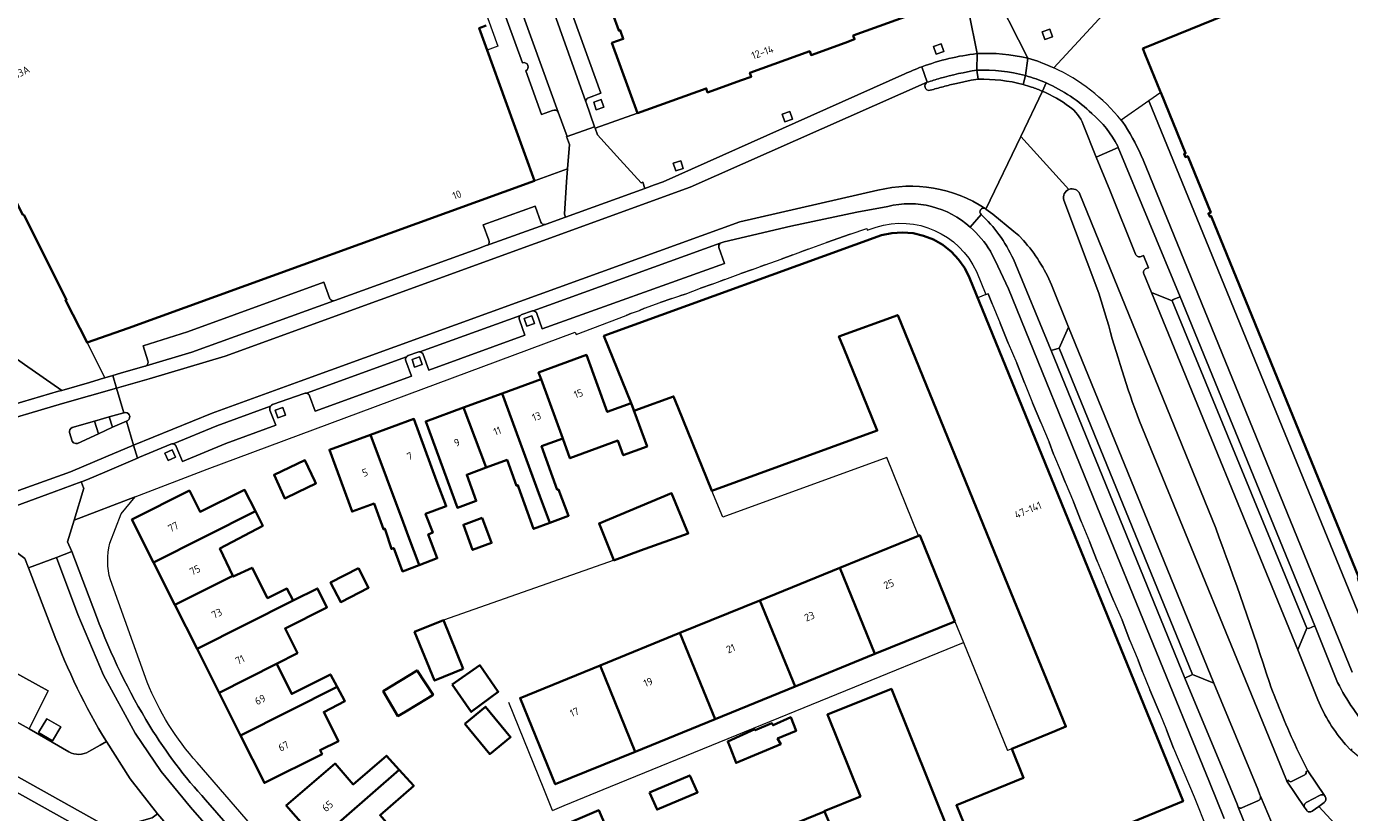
# Model space of a CAD drawing. Extents: x 151587 to 155483, y 462503 to 464608.
# Tile 164 of 236: x 154188 to 154346, y 463309 to 463403. Entities that reach past the tile are written whole.
import ezdxf
from ezdxf.enums import TextEntityAlignment as Align

# ---------------------------------------------------------------- set-up
doc = ezdxf.new("R2010")
doc.units = 0
doc.header["$LTSCALE"] = 0.5
for name, color, linetype, lineweight in [('B-RO-GR-GROENVOORZIENING-GV', 251, 'CONTINUOUS', 18), ('B-RO-GR-HAAG-GV', 251, 'CONTINUOUS', 13), ('B-RO-IE-TERREINAFSCHEIDING_KUNSTMATIG_HEKWERK-G', 251, 'IE-TERREINAFSCHEIDING-KUNSTMATIG', 18), ('B-RO-IE-TERREINAFSCHEIDING_KUNSTMATIG_MUUR-G', 251, 'IE-TERREINAFSCHEIDING-KUNSTMATIG-DICHT', 18), ('B-RO-OG-BEBOUWING-GV', 6, 'CONTINUOUS', 35), ('B-RO-OG-BEBOUWING-T18', 1, 'CONTINUOUS', 18), ('B-RO-OG-TERREIN_CULTUURSCHEIDING-GV', 251, 'CONTINUOUS', 18), ('B-RO-VH-VERHARDING_ASFALT-GV', 251, 'CONTINUOUS', 18), ('B-RO-VH-VERHARDING_BETONSTRAATSTEEN-GV', 251, 'CONTINUOUS', 18), ('B-RO-VH-VERHARDING_STRAATBAKSTEEN-GV', 251, 'CONTINUOUS', 18), ('B-RO-VH-VERHARDING_TEGEL-GV', 251, 'CONTINUOUS', 18)]:
    doc.layers.add(name, color=color, linetype=linetype, lineweight=lineweight)
doc.styles.add('NLCS-ISO-M200-T18', font='NLCS-ISO.ttf', dxfattribs={"height": 0.36})
doc.linetypes.add('IE-TERREINAFSCHEIDING-KUNSTMATIG', pattern='A,4,[82,NLCS.SHX,S=0.75,R=90,X=0,Y=0],4,-2', length=10)
doc.linetypes.add('IE-TERREINAFSCHEIDING-KUNSTMATIG-DICHT', pattern='A,8,-1,[82,NLCS.SHX,S=0.75,R=90,X=0,Y=0],-1', length=10)

msp = doc.modelspace()

# ---------------------------------------------------------------- linework, layer by layer
at = {"layer": 'B-RO-GR-GROENVOORZIENING-GV', "flags": 128}
for points in [[(154310.531, 463401.392), (154310.222, 463402.301), (154309.313, 463401.991), (154309.622, 463401.083)], [(154297.595, 463399.655), (154297.286, 463400.564), (154296.377, 463400.254), (154296.687, 463399.346)], [(154257.114, 463393.004), (154256.805, 463393.913), (154255.896, 463393.603), (154256.206, 463392.695)], [(154279.578, 463391.584), (154279.268, 463392.493), (154278.36, 463392.184), (154278.669, 463391.276)], [(154266.568, 463385.726), (154266.259, 463386.635), (154265.35, 463386.325), (154265.66, 463385.417)], [(154248.83, 463367.246), (154248.521, 463368.155), (154247.612, 463367.845), (154247.922, 463366.937)], [(154235.479, 463362.349), (154235.17, 463363.258), (154234.261, 463362.948), (154234.571, 463362.04)], [(154219.194, 463356.318), (154218.885, 463357.227), (154217.976, 463356.917), (154218.286, 463356.009)], [(154205.7, 463352.179), (154204.823, 463351.788), (154205.215, 463350.911), (154206.09, 463351.302)], [(154192.424, 463319.178), (154190.769, 463320.152), (154189.796, 463318.497), (154191.45, 463317.524)]]:
    msp.add_lwpolyline(points, close=True, dxfattribs=at)
for points in [[(154335.314, 463310.916), (154335.241, 463311.088), (154334.974, 463311.749), (154329.756, 463324.381), (154327.209, 463325.416), (154326.309, 463324.971), (154331.119, 463313.328), (154332.507, 463309.968), (154332.646, 463309.631)], [(154333.152, 463309.562), (154334.992, 463310.373)]]:
    msp.add_lwpolyline(points, dxfattribs=at)
at = {"layer": 'B-RO-GR-GROENVOORZIENING-GV'}
for points in [[(154334.992, 463310.373, 0.3871199), (154335.314, 463310.916)], [(154332.646, 463309.631, 0.4051504), (154333.152, 463309.562)]]:
    msp.add_lwpolyline(points, format="xyb", dxfattribs=at)
at = {"layer": 'B-RO-GR-HAAG-GV', "flags": 128}
for points in [[(154335.314, 463310.916), (154335.241, 463311.088), (154334.974, 463311.749), (154329.756, 463324.381), (154327.209, 463325.416), (154326.309, 463324.971), (154331.119, 463313.328), (154332.507, 463309.968), (154332.646, 463309.631)], [(154333.152, 463309.562), (154334.992, 463310.373)]]:
    msp.add_lwpolyline(points, dxfattribs=at)
at = {"layer": 'B-RO-GR-HAAG-GV'}
for points in [[(154334.992, 463310.373, 0.3871199), (154335.314, 463310.916)], [(154332.646, 463309.631, 0.4051504), (154333.152, 463309.562)]]:
    msp.add_lwpolyline(points, format="xyb", dxfattribs=at)
at = {"layer": 'B-RO-IE-TERREINAFSCHEIDING_KUNSTMATIG_HEKWERK-G', "flags": 128}
for points in [[(154290.814, 463351.257), (154271.271, 463344.156)], [(154294.587, 463341.958), (154290.814, 463351.257)], [(154271.271, 463344.156), (154269.982, 463347.303)], [(154267.192, 463342.272), (154258.324, 463339.028)], [(154258.324, 463339.028), (154237.99, 463331.885)], [(154298.913, 463331.748), (154299.94, 463329.23)], [(154257.905, 463312.089), (154299.94, 463329.23)], [(154299.94, 463329.23), (154305.18, 463316.376)], [(154249.951, 463311.782), (154245.799, 463322.08)], [(154305.683, 463316.581), (154305.18, 463316.376)], [(154252.36, 463309.794), (154257.905, 463312.089)], [(154250.983, 463309.225), (154249.951, 463311.782)], [(154250.983, 463309.225), (154252.36, 463309.794)]]:
    msp.add_lwpolyline(points, dxfattribs=at)
at = {"layer": 'B-RO-IE-TERREINAFSCHEIDING_KUNSTMATIG_MUUR-G', "flags": 128}
for points in [[(154286.419, 463377.872), (154283.616, 463376.873)], [(154279.61, 463375.416), (154278.221, 463374.909)], [(154281.442, 463376.077), (154280.55, 463375.763)], [(154274.8, 463373.665), (154273.418, 463373.215)], [(154276.333, 463374.215), (154275.766, 463374.027)], [(154269.985, 463371.937), (154268.615, 463371.44)], [(154271.505, 463372.485), (154270.94, 463372.271)], [(154265.188, 463370.202), (154263.829, 463369.723)], [(154266.793, 463370.742), (154266.158, 463370.545)], [(154302.581, 463370.678), (154301.625, 463370.286)], [(154303.341, 463369.594), (154302.881, 463370.784), (154302.581, 463370.678)], [(154261.959, 463369.059), (154261.357, 463368.784)], [(154260.398, 463368.463), (154259.75, 463368.192)], [(154305.265, 463364.895), (154304.322, 463367.266)], [(154307.206, 463360.153), (154306.277, 463362.525)], [(154309.146, 463355.433), (154308.168, 463357.806)], [(154310.655, 463351.673), (154310.141, 463353.086)], [(154312.039, 463348.354), (154311.556, 463349.539)], [(154313.95, 463343.657), (154313.033, 463345.996)], [(154315.863, 463338.92), (154314.95, 463341.263)], [(154317.817, 463334.222), (154316.864, 463336.532)], [(154319.746, 463329.458), (154318.818, 463331.889)], [(154321.268, 463325.752), (154320.728, 463327.128)], [(154323.312, 463320.759), (154322.136, 463323.577)], [(154324.958, 463316.658), (154324.114, 463318.84)]]:
    msp.add_lwpolyline(points, dxfattribs=at)
at = {"layer": 'B-RO-OG-BEBOUWING-GV', "flags": 128}
for points in [[(154364.855, 463417.735), (154321.302, 463399.986), (154321.581, 463399.285), (154323.359, 463394.936), (154323.423, 463394.779), (154326.384, 463387.52), (154326.199, 463387.443), (154326.359, 463387.058), (154326.636, 463387.173), (154329.381, 463380.467), (154329.103, 463380.354), (154329.259, 463379.969), (154329.435, 463380.04), (154347.033, 463336.994)], [(154171.981, 463414.005), (154181.456, 463387.85), (154183.643, 463388.62), (154187.923, 463380.175), (154188.011, 463380.175), (154193.125, 463370.073), (154192.99, 463370.015), (154195.562, 463364.965), (154200.455, 463366.699), (154248.839, 463384.253), (154245.401, 463393.752), (154243.222, 463399.795), (154242.268, 463402.443), (154243.095, 463402.741)], [(154258.129, 463404.196), (154258.883, 463402.135), (154259.037, 463402.192), (154259.416, 463401.148), (154258.072, 463400.661), (154261.102, 463392.308), (154269.291, 463395.249), (154269.465, 463394.763), (154273.516, 463396.214), (154274.666, 463396.639), (154274.494, 463397.119), (154281.619, 463399.679), (154281.784, 463399.223), (154285.832, 463400.68), (154286.972, 463401.102), (154286.813, 463401.544), (154294.993, 463404.482)], [(154315.955, 463306.175), (154326.094, 463310.31), (154300.649, 463372.679), (154300.081, 463373.82), (154299.356, 463374.863), (154298.488, 463375.797), (154297.485, 463376.593), (154296.381, 463377.229), (154295.191, 463377.702), (154293.955, 463377.986), (154292.684, 463378.1), (154291.407, 463378.021), (154290.166, 463377.772), (154257.108, 463365.751), (154260.355, 463357.753), (154260.721, 463356.851), (154261.235, 463357.036), (154265.41, 463358.557), (154265.969, 463357.181), (154269.982, 463347.303), (154289.67, 463354.473), (154285.643, 463364.373), (154285.104, 463365.7), (154292.101, 463368.238), (154305.268, 463336.003), (154312.126, 463319.212), (154310.804, 463318.673), (154305.683, 463316.581), (154307.095, 463313.108), (154299.096, 463309.84), (154302.786, 463300.805)]]:
    msp.add_lwpolyline(points, dxfattribs=at)
for points in [[(154260.355, 463357.753), (154257.513, 463356.71), (154255.023, 463363.498), (154249.34, 463361.413), (154249.634, 463360.611), (154252.214, 463353.542), (154253.071, 463351.193), (154258.77, 463353.284), (154259.407, 463351.547), (154262.249, 463352.589)], [(154252.214, 463353.542), (154249.634, 463360.611), (154244.976, 463358.903), (154249.474, 463346.663), (154250.665, 463343.483), (154252.901, 463344.325), (154251.713, 463347.46), (154251.551, 463347.433), (154249.699, 463352.619)], [(154250.665, 463343.483), (154249.474, 463346.663), (154244.976, 463358.903), (154240.41, 463357.228), (154243.085, 463350.073), (154245.576, 463350.987), (154246.708, 463347.902), (154246.88, 463347.965), (154246.956, 463347.758), (154248.739, 463342.758)], [(154243.085, 463350.073), (154240.41, 463357.228), (154235.885, 463355.568), (154239.658, 463345.282), (154241.914, 463346.109), (154240.771, 463349.224)], [(154235.128, 463338.452), (154237.273, 463339.265), (154236.193, 463342.103), (154236.733, 463342.319), (154235.923, 463344.428), (154235.873, 463344.563), (154238.341, 463345.467), (154237.184, 463348.513), (154234.488, 463355.876), (154229.316, 463353.982), (154233.206, 463343.587), (154233.938, 463341.63), (154235.046, 463338.669)], [(154229.316, 463353.982), (154224.417, 463352.188), (154227.115, 463344.821), (154229.74, 463345.782), (154230.858, 463342.727), (154231.029, 463342.79), (154231.112, 463342.564), (154231.814, 463340.374), (154232.085, 463340.482), (154233.138, 463337.698), (154235.128, 463338.452), (154235.046, 463338.669), (154233.938, 463341.63), (154233.206, 463343.587)], [(154222.688, 463348.455), (154221.514, 463350.954), (154217.838, 463349.225), (154219.108, 463346.4), (154220.648, 463347.143), (154222.813, 463348.188)], [(154215.601, 463344.876), (154214.324, 463347.415), (154209.024, 463344.82), (154207.759, 463347.329), (154200.906, 463343.883), (154203.484, 463338.757)], [(154258.313, 463339.04), (154258.319, 463339.042), (154258.373, 463339.061), (154261.458, 463340.175), (154267.151, 463342.228), (154265.179, 463347.012), (154256.53, 463343.419)], [(154215.601, 463344.876), (154203.484, 463338.757), (154206.017, 463333.719), (154212.922, 463337.18), (154211.377, 463340.428), (154216.486, 463343.117)], [(154242.622, 463344.085), (154240.372, 463343.253), (154241.476, 463340.27), (154243.726, 463341.102)], [(154298.913, 463331.748), (154294.727, 463342.015), (154294.587, 463341.958), (154285.207, 463338.136), (154289.395, 463327.867)], [(154212.922, 463337.18), (154206.017, 463333.719), (154208.658, 463328.468), (154220.111, 463334.22), (154219.366, 463335.665), (154217.052, 463334.522), (154215.215, 463338.144), (154212.971, 463337.077)], [(154227.878, 463338.102), (154224.563, 463336.394), (154225.768, 463334.055), (154229.083, 463335.764)], [(154275.688, 463334.256), (154279.876, 463323.985), (154289.395, 463327.867), (154285.207, 463338.136)], [(154208.658, 463328.468), (154211.29, 463323.233), (154218.128, 463326.71), (154220.617, 463327.962), (154219.137, 463330.909), (154224.124, 463333.415), (154222.992, 463335.667), (154220.111, 463334.22)], [(154279.876, 463323.985), (154275.688, 463334.256), (154266.17, 463330.375), (154270.358, 463320.104)], [(154240.362, 463326.083), (154237.99, 463331.885), (154234.571, 463330.487), (154236.942, 463324.685)], [(154266.17, 463330.375), (154256.652, 463326.492), (154260.839, 463316.222), (154270.358, 463320.104)], [(154211.29, 463323.233), (154213.845, 463318.154), (154225.344, 463323.949), (154224.535, 463325.422), (154219.938, 463323.11), (154218.161, 463326.644), (154218.128, 463326.71)], [(154239.059, 463324.225), (154241.32, 463320.964), (154244.531, 463323.356), (154242.335, 463326.521)], [(154260.839, 463316.222), (154256.652, 463326.492), (154247.133, 463322.61), (154251.321, 463312.341)], [(154236.132, 463322.616), (154236.778, 463323.011), (154234.859, 463325.904), (154230.832, 463323.445), (154232.588, 463320.458), (154233.527, 463321.02)], [(154225.344, 463323.949), (154213.845, 463318.154), (154216.688, 463312.5), (154223.541, 463315.946), (154223.305, 463316.416), (154225.495, 463317.466), (154223.741, 463320.94), (154226.274, 463322.255)], [(154283.375, 463309.081), (154285.817, 463303.437), (154286.312, 463303.651), (154287.023, 463301.912), (154289.649, 463303.048), (154292.204, 463296.695), (154300.822, 463300.16), (154291.356, 463323.701), (154283.738, 463320.638), (154287.659, 463310.889), (154283.345, 463309.151)], [(154240.544, 463319.551), (154243.516, 463315.935), (154245.989, 463317.967), (154243.016, 463321.583)], [(154272.183, 463316.648), (154272.855, 463314.891), (154278.18, 463317.134), (154277.801, 463317.809), (154279.991, 463318.701), (154279.369, 463320.323), (154277.261, 463319.377), (154277.099, 463319.62), (154275.126, 463318.783), (154275.072, 463318.918), (154271.863, 463317.448)], [(154222.985, 463305.574), (154232.734, 463314.073), (154231.23, 463315.735), (154227.26, 463312.314), (154225.09, 463314.805), (154219.276, 463309.83)], [(154232.734, 463314.073), (154222.985, 463305.574), (154226.831, 463301.161), (154232.59, 463306.196), (154230.449, 463308.653), (154234.463, 463312.162)], [(154262.522, 463311.359), (154263.451, 463309.335), (154268.262, 463311.377), (154267.333, 463313.401)], [(154258.873, 463303.735), (154256.496, 463309.249), (154251.306, 463307.033), (154253.643, 463301.519)], [(154279.151, 463299.352), (154282.26, 463292.202), (154289.35, 463295.27), (154286.563, 463301.713), (154287.023, 463301.912), (154286.312, 463303.651), (154285.817, 463303.437), (154283.375, 463309.081), (154280.163, 463307.776), (154282.351, 463302.694), (154280.81, 463302.019), (154280.351, 463303.1), (154278.135, 463302.155), (154279.367, 463299.445)]]:
    msp.add_lwpolyline(points, close=True, dxfattribs=at)
at = {"layer": 'B-RO-OG-TERREIN_CULTUURSCHEIDING-GV', "flags": 128}
for points in [[(154318.344, 463388.199), (154315.752, 463387.056), (154317.357, 463383.139), (154320.436, 463375.518)], [(154321.42, 463373.141), (154322.334, 463370.92), (154324.766, 463369.937), (154324.91, 463370.091), (154325.732, 463370.422), (154318.344, 463388.199)], [(154311.889, 463381.937), (154316.033, 463370.844), (154317.012, 463367.713)], [(154329.968, 463342.851), (154313.809, 463382.656)], [(154307.065, 463377.141), (154306.51, 463377.71), (154305.936, 463378.186), (154303.436, 463380.257), (154302.606, 463380.879), (154302.512, 463380.95)], [(154321.081, 463375.225), (154321.39, 463375.354), (154321.968, 463373.883), (154321.693, 463373.784)], [(154305.891, 463374.894), (154310.389, 463364.026), (154311.315, 463364.293), (154312.44, 463366.788), (154310.42, 463371.863)], [(154320.879, 463355.597), (154338.33, 463313.01), (154338.44, 463312.718), (154338.64, 463312.812)], [(154344.485, 463324.469), (154341.785, 463331.222), (154341.053, 463330.906), (154340.837, 463330.925), (154339.734, 463328.364), (154342.14, 463322.413)], [(154345.442, 463317.07), (154346.073, 463316.415), (154346.211, 463316.555)], [(154340.74, 463313.874), (154340.95, 463313.943), (154339.639, 463316.574)], [(154338.991, 463312.667), (154340.592, 463313.484)]]:
    msp.add_lwpolyline(points, dxfattribs=at)
at = {"layer": 'B-RO-OG-TERREIN_CULTUURSCHEIDING-GV'}
for points in [[(154312.486, 463383.223, 0.4007403), (154311.889, 463381.937)], [(154313.809, 463382.656, 0.396513), (154312.486, 463383.223)], [(154302.512, 463380.95, 0.8750618), (154302.041, 463380.238)], [(154302.041, 463380.238, -0.0451432), (154304.154, 463377.831)], [(154304.154, 463377.831, -0.04795), (154305.891, 463374.894)], [(154310.42, 463371.863, 0.081221), (154307.065, 463377.141)], [(154320.436, 463375.518, 0.4390187), (154321.081, 463375.225)], [(154321.693, 463373.784, 0.4522583), (154321.42, 463373.141)], [(154317.012, 463367.713, 0.0210612), (154320.879, 463355.597)], [(154336.368, 463324.447, 0.0117178), (154329.968, 463342.851)], [(154339.639, 463316.574, -0.0204546), (154336.368, 463324.447)], [(154348.529, 463318.52, -0.0615387), (154344.485, 463324.469)], [(154342.14, 463322.413, 0.0827118), (154345.442, 463317.07)], [(154340.592, 463313.484, 0.3277171), (154340.74, 463313.874)], [(154338.64, 463312.812, 0.4356913), (154338.991, 463312.667)]]:
    msp.add_lwpolyline(points, format="xyb", dxfattribs=at)
at = {"layer": 'B-RO-VH-VERHARDING_ASFALT-GV'}
for points in [[(154301.549, 463399.396, 0.0600972), (154294.963, 463397.818)], [(154307.585, 463398.845, 0.0740436), (154301.549, 463399.396)], [(154310.68, 463397.701, 0.0432399), (154307.585, 463398.845)], [(154294.963, 463397.818, 0.0191777), (154292.933, 463396.975)], [(154297.138, 463396.457, -0.0336427), (154301.543, 463397.411)], [(154301.543, 463397.411, -0.0799438), (154307.323, 463396.769)], [(154318.717, 463391.45, 0.1158928), (154310.68, 463397.701)], [(154295.351, 463395.376, -0.3724192), (154295.621, 463395.98)], [(154295.621, 463395.98, -0.0133702), (154297.138, 463396.457)], [(154297.505, 463395.453, 0.0051445), (154295.959, 463395.031)], [(154299.095, 463395.852, 0.005622), (154297.505, 463395.453)], [(154307.03, 463395.712, 0.074476), (154301.692, 463396.333)], [(154308.049, 463395.404, 0.0157462), (154307.03, 463395.712)], [(154307.323, 463396.769, -0.0359673), (154309.785, 463395.895)], [(154309.785, 463395.895, -0.0900541), (154315.218, 463392.246)], [(154295.959, 463395.031, -0.40224), (154295.351, 463395.376)], [(154309.351, 463394.902, 0.0213002), (154308.049, 463395.404)], [(154312.558, 463393.07, 0.0551946), (154309.351, 463394.902)], [(154314.18, 463390.969, 0.1474742), (154312.558, 463393.07)], [(154315.218, 463392.246, -0.1066308), (154318.299, 463388.358)], [(154321.318, 463386.737, 0.0379692), (154319.174, 463390.84)], [(154302.512, 463380.95, 0.2115233), (154289.742, 463383.111)], [(154289.742, 463383.111, -0.2115233), (154302.512, 463380.95)], [(154311.889, 463381.937, -0.4007403), (154312.486, 463383.223)], [(154312.486, 463383.223, -0.396513), (154313.809, 463382.656)], [(154290.913, 463381.189, -0.2518459), (154300.732, 463378.699)], [(154302.041, 463380.238, -0.8750618), (154302.512, 463380.95)], [(154304.154, 463377.831, 0.0451432), (154302.041, 463380.238)], [(154250.224, 463379.064, -0.0759625), (154250.103, 463379.035)], [(154300.732, 463378.699, -0.0821156), (154303.132, 463375.865)], [(154270.97, 463376.802, -0.1144775), (154271.178, 463376.91)], [(154305.891, 463374.894, 0.04795), (154304.154, 463377.831)], [(154307.065, 463377.141, -0.081221), (154310.42, 463371.863)], [(154321.081, 463375.225, -0.4390187), (154320.436, 463375.518)], [(154321.42, 463373.141, -0.4522583), (154321.693, 463373.784)], [(154248.488, 463368.715, -0.1072258), (154248.694, 463368.747)], [(154247.159, 463368.184, -0.1101129), (154247.337, 463368.303)], [(154320.879, 463355.597, -0.0210612), (154317.012, 463367.713)], [(154233.584, 463363.259, -0.1511795), (154233.818, 463363.414)], [(154234.937, 463363.822, -0.1312418), (154235.188, 463363.849)], [(154221.426, 463358.919, -0.1313106), (154221.685, 463358.941)], [(154217.41, 463357.402, -0.151921), (154217.643, 463357.572)], [(154205.532, 463352.877, -0.1397063), (154205.796, 463352.912)], [(154329.968, 463342.851, -0.0117178), (154336.368, 463324.447)], [(154336.368, 463324.447, 0.0204546), (154339.639, 463316.574)], [(154344.485, 463324.469, 0.0615387), (154348.529, 463318.52)], [(154345.442, 463317.07, -0.0827118), (154342.14, 463322.413)], [(154343.015, 463310.868, -0.3913251), (154342.89, 463310.155)], [(154341.47, 463309.153, -0.4818417), (154340.779, 463309.276)]]:
    msp.add_lwpolyline(points, format="xyb", dxfattribs=at)
at = {"layer": 'B-RO-VH-VERHARDING_ASFALT-GV', "flags": 128}
for points in [[(154301.549, 463399.396), (154301.543, 463397.411)], [(154301.543, 463397.411), (154301.549, 463399.396)], [(154307.585, 463398.845), (154307.323, 463396.769)], [(154307.323, 463396.769), (154307.585, 463398.845)], [(154250.103, 463379.035), (154243.556, 463376.699), (154243.23, 463376.584), (154243.102, 463376.538), (154241.96, 463376.088), (154225.056, 463369.981), (154224.961, 463369.959), (154208.038, 463363.839), (154202.584, 463362.209), (154202.515, 463362.172), (154202.458, 463362.151), (154199.549, 463361.306), (154198.637, 463361.041), (154199.083, 463359.541), (154202.958, 463360.648), (154212.003, 463363.346), (154267.395, 463383.502), (154295.621, 463395.98), (154294.963, 463397.818)], [(154294.963, 463397.818), (154295.621, 463395.98)], [(154295.621, 463395.98), (154267.395, 463383.502), (154212.003, 463363.346), (154202.958, 463360.648), (154199.083, 463359.541), (154199.956, 463356.601), (154199.998, 463356.613), (154200.167, 463356.626), (154200.34, 463356.591), (154200.483, 463356.493), (154200.589, 463356.351), (154200.638, 463356.186), (154200.634, 463356.008), (154200.567, 463355.848), (154200.409, 463355.695), (154200.246, 463355.623), (154201.104, 463352.733), (154210.443, 463356.559), (154217.016, 463358.959), (154220.927, 463360.364), (154247.105, 463369.879), (154273.301, 463379.346), (154289.742, 463383.111)], [(154292.933, 463396.975), (154281.77, 463391.975), (154264.155, 463384.123), (154263.147, 463383.75), (154262.001, 463383.333), (154252.534, 463379.905)], [(154301.692, 463396.333), (154300.851, 463396.235), (154299.095, 463395.852)], [(154302.512, 463380.95), (154302.606, 463380.879), (154306.768, 463389.532), (154309.351, 463394.902)], [(154309.351, 463394.902), (154306.768, 463389.532), (154312.486, 463383.223)], [(154320.436, 463375.518), (154317.357, 463383.139), (154315.752, 463387.056), (154314.18, 463390.969)], [(154319.174, 463390.84), (154318.917, 463391.213), (154318.717, 463391.45)], [(154312.486, 463383.223), (154306.768, 463389.532), (154302.606, 463380.879), (154303.436, 463380.257), (154305.936, 463378.186), (154306.51, 463377.71), (154307.065, 463377.141)], [(154318.299, 463388.358), (154318.344, 463388.199), (154325.732, 463370.422), (154341.785, 463331.222), (154344.485, 463324.469)], [(154346.213, 463325.697), (154321.318, 463386.737)], [(154289.742, 463383.111), (154273.301, 463379.346), (154247.105, 463369.879), (154220.927, 463360.364), (154217.016, 463358.959), (154210.443, 463356.559), (154201.104, 463352.733), (154201.561, 463351.194), (154201.816, 463351.304), (154205.532, 463352.877)], [(154317.012, 463367.713), (154316.033, 463370.844), (154311.889, 463381.937)], [(154313.809, 463382.656), (154329.968, 463342.851)], [(154252.534, 463379.905), (154250.224, 463379.064)], [(154271.178, 463376.91), (154271.436, 463376.971), (154279.378, 463378.852), (154287.246, 463380.519), (154290.913, 463381.189)], [(154300.732, 463378.699), (154302.041, 463380.238)], [(154302.041, 463380.238), (154300.732, 463378.699)], [(154248.694, 463368.747), (154270.97, 463376.802)], [(154303.132, 463375.865), (154304.021, 463374.074), (154304.04, 463374.083), (154305.283, 463371.354), (154315.829, 463345.476), (154329.231, 463312.588)], [(154321.693, 463373.784), (154321.968, 463373.883), (154321.39, 463375.354), (154321.081, 463375.225)], [(154334.328, 463305.633), (154333.868, 463306.586), (154333.835, 463306.668), (154332.646, 463309.631), (154332.507, 463309.968), (154331.119, 463313.328), (154326.309, 463324.971), (154310.389, 463364.026), (154305.891, 463374.894)], [(154310.42, 463371.863), (154312.44, 463366.788), (154329.756, 463324.381), (154334.974, 463311.749), (154335.241, 463311.088), (154335.314, 463310.916), (154336.603, 463307.844), (154337.034, 463306.938), (154337.265, 463306.487)], [(154342.14, 463322.413), (154339.734, 463328.364), (154322.334, 463370.92), (154321.42, 463373.141)], [(154247.337, 463368.303), (154248.488, 463368.715)], [(154235.188, 463363.849), (154247.159, 463368.184)], [(154221.685, 463358.941), (154233.584, 463363.259)], [(154233.818, 463363.414), (154234.937, 463363.822)], [(154186.402, 463346.977), (154193.603, 463349.55), (154197.785, 463351.373), (154201.104, 463352.733), (154200.246, 463355.623), (154198.589, 463354.893), (154196.917, 463354.097), (154194.438, 463352.951), (154194.214, 463352.924), (154193.963, 463353.013), (154193.787, 463353.215), (154193.483, 463354.253), (154193.465, 463354.413), (154193.505, 463354.573), (154193.625, 463354.738), (154193.803, 463354.835), (154196.443, 463355.604), (154198.183, 463356.111), (154199.956, 463356.601), (154199.083, 463359.541), (154192.616, 463357.693), (154183.522, 463355.022)], [(154217.643, 463357.572), (154221.426, 463358.919)], [(154205.796, 463352.912), (154211.025, 463355.066), (154217.41, 463357.402)], [(154340.779, 463309.276), (154340.595, 463309.539), (154338.44, 463312.718), (154338.33, 463313.01), (154320.879, 463355.597)], [(154348.733, 463314.191), (154346.073, 463316.415), (154345.442, 463317.07)], [(154339.639, 463316.574), (154340.95, 463313.943)], [(154340.95, 463313.943), (154342.915, 463311.005), (154343.015, 463310.868)], [(154329.231, 463312.588), (154330.987, 463308.279)], [(154342.89, 463310.155), (154342.237, 463309.694), (154346.107, 463305.525), (154347.8, 463306.755), (154353.449, 463311.742)], [(154341.957, 463301.096), (154346.107, 463305.525), (154342.237, 463309.694), (154341.47, 463309.153)]]:
    msp.add_lwpolyline(points, dxfattribs=at)
for points in [[(154183.001, 463356.483), (154179.148, 463355.371), (154179.104, 463355.359), (154176.054, 463354.507), (154176.472, 463353.009), (154183.522, 463355.022), (154192.616, 463357.693), (154199.083, 463359.541), (154198.637, 463361.041), (154197.691, 463360.767), (154197.638, 463360.752), (154196.994, 463360.573), (154195.866, 463360.23), (154192.551, 463359.275), (154192.16, 463359.162), (154187.873, 463357.89), (154183.013, 463356.487)], [(154181.516, 463343.528), (154182.646, 463343.896), (154182.682, 463343.909), (154184.212, 463344.462), (154186.942, 463345.46), (154187.102, 463345.518), (154191.639, 463347.181), (154194.861, 463348.364), (154194.882, 463348.372), (154195.603, 463348.635), (154197.658, 463349.529), (154198.511, 463349.882), (154199.609, 463350.352), (154201.561, 463351.194), (154201.104, 463352.733), (154197.785, 463351.373), (154193.603, 463349.55), (154186.402, 463346.977), (154181.331, 463345.124), (154178.881, 463344.378), (154179.306, 463342.856)]]:
    msp.add_lwpolyline(points, close=True, dxfattribs=at)
at = {"layer": 'B-RO-VH-VERHARDING_BETONSTRAATSTEEN-GV', "flags": 128}
for points in [[(154251.669, 463392.427), (154232.32, 463445.852)], [(154242.079, 463412.917), (154247.43, 463398.301)], [(154247.813, 463397.334), (154249.683, 463392.157), (154251, 463392.621)], [(154299.095, 463395.852), (154300.851, 463396.235), (154301.692, 463396.333), (154301.543, 463397.411)], [(154301.543, 463397.411), (154301.692, 463396.333)], [(154307.323, 463396.769), (154307.03, 463395.712)], [(154307.03, 463395.712), (154307.323, 463396.769)], [(154309.351, 463394.902), (154309.785, 463395.895)], [(154358.644, 463318.457), (154353.677, 463320.616), (154351.557, 463321.537), (154322.008, 463393.769), (154318.717, 463391.45), (154318.917, 463391.213), (154319.174, 463390.84)], [(154321.318, 463386.737), (154346.213, 463325.697)], [(154249.593, 463379.304), (154248.923, 463381.207), (154242.749, 463378.976), (154243.398, 463377.173)], [(154243.23, 463376.584), (154243.556, 463376.699), (154250.103, 463379.035)], [(154270.97, 463376.802), (154248.694, 463368.747)], [(154249.133, 463368.415), (154249.776, 463366.587), (154271.475, 463374.397), (154270.793, 463376.297)], [(154224.478, 463370.16), (154223.758, 463372.162), (154207.515, 463366.241), (154202.231, 463364.568), (154202.796, 463362.811)], [(154202.584, 463362.209), (154208.038, 463363.839), (154224.961, 463369.959)], [(154247.159, 463368.184), (154235.188, 463363.849)], [(154235.594, 463363.527), (154236.261, 463361.691), (154247.705, 463365.838), (154247.045, 463367.662)], [(154233.584, 463363.259), (154221.685, 463358.941)], [(154222.065, 463358.629), (154222.725, 463356.798), (154234.195, 463360.96), (154233.511, 463362.772)], [(154217.41, 463357.402), (154211.025, 463355.066), (154205.796, 463352.912)], [(154206.185, 463352.583), (154206.945, 463350.813), (154212.106, 463352.952), (154218.033, 463355.115), (154217.346, 463356.913)], [(154342.349, 463311.005), (154340.822, 463310.205)], [(154343.015, 463310.868), (154342.915, 463311.005)], [(154340.595, 463309.539), (154340.779, 463309.276)], [(154341.47, 463309.153), (154342.237, 463309.694), (154342.89, 463310.155)]]:
    msp.add_lwpolyline(points, dxfattribs=at)
for points in [[(154250.843, 463405.234), (154254.953, 463393.666), (154254.958, 463393.773), (154254.996, 463393.893), (154255.064, 463393.998), (154255.156, 463394.083), (154255.268, 463394.14), (154256.755, 463394.676), (154252.842, 463405.43), (154251.492, 463404.922), (154251.362, 463404.893), (154251.228, 463404.899), (154251.101, 463404.94), (154250.99, 463405.013), (154250.902, 463405.114)], [(154340.837, 463330.925), (154324.766, 463369.937), (154322.334, 463370.92), (154339.734, 463328.364)], [(154324.766, 463369.937), (154340.837, 463330.925), (154341.053, 463330.906), (154341.785, 463331.222), (154325.732, 463370.422), (154324.91, 463370.091)], [(154311.315, 463364.293), (154327.209, 463325.416), (154329.756, 463324.381), (154312.44, 463366.788)], [(154327.209, 463325.416), (154311.315, 463364.293), (154310.389, 463364.026), (154326.309, 463324.971)]]:
    msp.add_lwpolyline(points, close=True, dxfattribs=at)
at = {"layer": 'B-RO-VH-VERHARDING_BETONSTRAATSTEEN-GV'}
for points in [[(154247.43, 463398.301, -0.9171586), (154247.813, 463397.334)], [(154301.543, 463397.411, 0.0336427), (154297.138, 463396.457)], [(154307.323, 463396.769, 0.0799438), (154301.543, 463397.411)], [(154295.621, 463395.98, 0.3724192), (154295.351, 463395.376)], [(154297.138, 463396.457, 0.0133702), (154295.621, 463395.98)], [(154295.959, 463395.031, -0.0051445), (154297.505, 463395.453)], [(154297.505, 463395.453, -0.005622), (154299.095, 463395.852)], [(154301.692, 463396.333, -0.074476), (154307.03, 463395.712)], [(154307.03, 463395.712, -0.0157462), (154308.049, 463395.404)], [(154309.785, 463395.895, 0.0359673), (154307.323, 463396.769)], [(154295.351, 463395.376, 0.40224), (154295.959, 463395.031)], [(154308.049, 463395.404, -0.0213002), (154309.351, 463394.902)], [(154251, 463392.621, -0.3494338), (154251.669, 463392.427)], [(154319.174, 463390.84, -0.0379692), (154321.318, 463386.737)], [(154250.103, 463379.035, -0.3041199), (154249.593, 463379.304)], [(154243.398, 463377.173, -0.4211705), (154243.23, 463376.584)], [(154270.793, 463376.297, -0.2754214), (154270.97, 463376.802)], [(154224.961, 463369.959, -0.2665793), (154224.478, 463370.16)], [(154248.694, 463368.747, -0.3019698), (154249.133, 463368.415)], [(154247.045, 463367.662, -0.2870539), (154247.159, 463368.184)], [(154202.796, 463362.811, -0.3488614), (154202.584, 463362.209)], [(154233.511, 463362.772, -0.2774379), (154233.584, 463363.259)], [(154235.188, 463363.849, -0.271846), (154235.594, 463363.527)], [(154221.685, 463358.941, -0.2598796), (154222.065, 463358.629)], [(154217.346, 463356.913, -0.2658449), (154217.41, 463357.402)], [(154205.796, 463352.912, -0.2842331), (154206.185, 463352.583)], [(154342.915, 463311.005, 0.3144876), (154342.349, 463311.005)], [(154342.89, 463310.155, 0.3913251), (154343.015, 463310.868)], [(154340.822, 463310.205, 0.4912411), (154340.595, 463309.539)], [(154340.779, 463309.276, 0.4818417), (154341.47, 463309.153)]]:
    msp.add_lwpolyline(points, format="xyb", dxfattribs=at)
at = {"layer": 'B-RO-VH-VERHARDING_STRAATBAKSTEEN-GV', "flags": 128}
for points in [[(154225.241, 463453.613), (154244.497, 463400.295), (154243.222, 463399.795), (154245.401, 463393.752), (154248.839, 463384.253), (154250.139, 463384.725), (154252.782, 463385.684), (154253.005, 463388.551), (154252.664, 463389.504), (154252.743, 463389.532), (154251.669, 463392.427)], [(154183.097, 463368.415), (154183.102, 463368.395), (154183.108, 463368.372), (154183.529, 463367.184), (154183.826, 463366.35), (154183.945, 463366.026), (154183.971, 463365.957), (154184.313, 463365.078), (154184.324, 463365.031), (154188.127, 463362.364), (154192.551, 463359.275), (154195.866, 463360.23), (154196.994, 463360.573), (154197.638, 463360.752), (154197.691, 463360.767), (154196.569, 463362.979), (154195.562, 463364.965), (154192.99, 463370.015), (154193.125, 463370.073), (154188.011, 463380.175), (154187.923, 463380.175), (154183.643, 463388.62), (154181.456, 463387.85), (154171.981, 463414.005)], [(154247.43, 463398.301), (154242.079, 463412.917)], [(154317.514, 463405.098), (154317.539, 463405.125), (154317.567, 463405.155), (154317.563, 463405.165), (154316.632, 463407.628), (154316.619, 463407.663), (154315.508, 463410.673), (154310.747, 463408.954), (154308.88, 463408.277), (154303.766, 463406.422), (154304.155, 463405.649), (154306.475, 463401.046), (154307.585, 463398.845)], [(154307.585, 463398.845), (154306.475, 463401.046), (154304.155, 463405.649), (154303.766, 463406.422), (154303.72, 463406.513), (154303.318, 463407.395), (154300.099, 463406.201), (154300.425, 463405.321), (154300.58, 463404.335), (154301.549, 463399.396)], [(154252.842, 463405.43), (154256.755, 463394.676), (154255.268, 463394.14), (154255.156, 463394.083), (154255.064, 463393.998), (154254.996, 463393.893), (154254.958, 463393.773), (154254.953, 463393.666), (154254.992, 463393.558), (154255.989, 463390.665), (154256.017, 463390.599), (154256.055, 463390.495), (154261.102, 463392.308), (154258.072, 463400.661), (154259.416, 463401.148), (154259.037, 463402.192), (154258.883, 463402.135), (154258.129, 463404.196)], [(154300.099, 463406.201), (154294.993, 463404.482), (154286.813, 463401.544), (154286.972, 463401.102), (154285.832, 463400.68), (154281.784, 463399.223), (154281.619, 463399.679), (154274.494, 463397.119), (154274.666, 463396.639), (154273.516, 463396.214), (154269.465, 463394.763), (154269.291, 463395.249), (154261.102, 463392.308), (154256.055, 463390.495), (154256.336, 463389.731), (154259.067, 463386.727), (154261.532, 463384.005), (154261.746, 463384.082), (154262.001, 463383.333), (154263.147, 463383.75), (154264.155, 463384.123), (154281.77, 463391.975), (154292.933, 463396.975)], [(154301.549, 463399.396), (154300.58, 463404.335), (154300.425, 463405.321), (154300.099, 463406.201)], [(154310.68, 463397.701), (154317.514, 463405.098)], [(154251, 463392.621), (154249.683, 463392.157), (154247.813, 463397.334)], [(154309.785, 463395.895), (154309.351, 463394.902)], [(154314.18, 463390.969), (154315.752, 463387.056)], [(154315.752, 463387.056), (154318.344, 463388.199), (154318.299, 463388.358)], [(154250.139, 463384.725), (154248.839, 463384.253), (154200.455, 463366.699), (154195.562, 463364.965), (154196.569, 463362.979), (154197.691, 463360.767), (154198.637, 463361.041), (154199.549, 463361.306), (154202.458, 463362.151), (154202.515, 463362.172), (154202.584, 463362.209)], [(154250.224, 463379.064), (154252.534, 463379.905), (154252.399, 463380.264), (154252.661, 463384.12), (154252.782, 463385.684), (154250.139, 463384.725)], [(154243.398, 463377.173), (154242.749, 463378.976), (154248.923, 463381.207), (154249.593, 463379.304)], [(154290.913, 463381.189), (154287.246, 463380.519), (154279.378, 463378.852), (154271.436, 463376.971), (154271.178, 463376.91)], [(154205.532, 463352.877), (154201.816, 463351.304), (154201.561, 463351.194), (154199.609, 463350.352), (154198.511, 463349.882), (154197.658, 463349.529), (154195.603, 463348.635), (154194.882, 463348.372), (154194.861, 463348.364), (154194.883, 463348.31), (154195.154, 463347.644), (154195.157, 463347.625), (154194.016, 463343.792), (154201.301, 463346.591), (154209.86, 463349.88), (154253.671, 463366.219), (154253.791, 463365.921), (154259.75, 463368.192), (154260.398, 463368.463), (154261.357, 463368.784), (154261.959, 463369.059), (154263.829, 463369.723), (154265.188, 463370.202), (154266.158, 463370.545), (154266.793, 463370.742), (154268.615, 463371.44), (154269.985, 463371.937), (154270.94, 463372.271), (154271.505, 463372.485), (154273.418, 463373.215), (154274.8, 463373.665), (154275.766, 463374.027), (154276.333, 463374.215), (154278.221, 463374.909), (154279.61, 463375.416), (154280.55, 463375.763), (154281.442, 463376.077), (154283.616, 463376.873), (154286.419, 463377.872), (154288.421, 463378.552), (154288.462, 463378.37), (154289.53, 463378.733)], [(154224.961, 463369.959), (154225.056, 463369.981), (154241.96, 463376.088), (154243.102, 463376.538), (154243.23, 463376.584)], [(154270.793, 463376.297), (154271.475, 463374.397), (154249.776, 463366.587), (154249.133, 463368.415)], [(154330.987, 463308.279), (154329.231, 463312.588), (154315.829, 463345.476), (154305.283, 463371.354), (154304.04, 463374.083), (154304.021, 463374.074), (154303.132, 463375.865)], [(154301.466, 463373.42), (154302.581, 463370.678), (154302.881, 463370.784), (154303.341, 463369.594), (154304.322, 463367.266), (154305.265, 463364.895), (154306.277, 463362.525), (154307.206, 463360.153), (154308.168, 463357.806), (154309.146, 463355.433), (154310.141, 463353.086), (154310.655, 463351.673), (154311.556, 463349.539), (154312.039, 463348.354), (154313.033, 463345.996), (154313.95, 463343.657), (154314.95, 463341.263), (154315.863, 463338.92), (154316.864, 463336.532), (154317.817, 463334.222), (154318.818, 463331.889), (154319.746, 463329.458), (154320.728, 463327.128), (154321.268, 463325.752), (154322.136, 463323.577), (154323.312, 463320.759), (154324.114, 463318.84), (154324.958, 463316.658), (154327.419, 463310.841), (154328.973, 463306.948)], [(154202.796, 463362.811), (154202.231, 463364.568), (154207.515, 463366.241), (154223.758, 463372.162), (154224.478, 463370.16)], [(154248.488, 463368.715), (154247.337, 463368.303)], [(154247.045, 463367.662), (154247.705, 463365.838), (154236.261, 463361.691), (154235.594, 463363.527)], [(154233.511, 463362.772), (154234.195, 463360.96), (154222.725, 463356.798), (154222.065, 463358.629)], [(154234.937, 463363.822), (154233.818, 463363.414)], [(154221.426, 463358.919), (154217.643, 463357.572)], [(154217.346, 463356.913), (154218.033, 463355.115), (154212.106, 463352.952), (154206.945, 463350.813), (154206.185, 463352.583)], [(154198.273, 463341.07), (154199.612, 463344.577), (154201.301, 463346.591), (154194.016, 463343.792), (154193.25, 463341.218), (154193.74, 463340.061), (154196.694, 463332.318)], [(154191.525, 463330.479), (154188.603, 463338.134), (154188.163, 463339.233), (154182.919, 463343.153), (154182.947, 463343.173), (154182.682, 463343.909), (154182.646, 463343.896), (154181.516, 463343.528), (154176.378, 463339.192)], [(154218.166, 463292.247), (154218.147, 463292.28), (154218.103, 463292.342), (154209.509, 463302.318), (154205.214, 463307.367), (154203.964, 463308.835), (154203.313, 463308.337), (154198.728, 463307.026), (154196.242, 463306.315), (154151.972, 463331.046), (154153.483, 463333.385), (154153.501, 463333.412), (154153.522, 463336.567), (154153.558, 463337.377), (154153.081, 463337.354), (154151.388, 463340.129), (154147.962, 463340.86), (154147.954, 463340.862), (154146.351, 463341.227), (154146.138, 463340.343), (154143.56, 463335.743)], [(154243.46, 463271.969), (154241.887, 463270.595), (154207.878, 463309.595), (154204.385, 463313.857), (154201.296, 463318.417), (154197.514, 463325.324), (154194.478, 463332.582), (154191.918, 463339.377), (154188.603, 463338.134), (154191.525, 463330.479)], [(154196.694, 463332.318), (154193.74, 463340.061), (154191.918, 463339.377), (154194.478, 463332.582), (154197.514, 463325.324), (154201.296, 463318.417), (154204.385, 463313.857), (154207.878, 463309.595), (154241.887, 463270.595), (154243.46, 463271.969), (154242.914, 463272.415), (154242.365, 463272.962), (154241.305, 463274.205), (154209.673, 463310.49)], [(154163.558, 463336.356), (154163.57, 463337.209), (154153.558, 463337.377), (154153.522, 463336.567), (154153.501, 463333.412), (154153.483, 463333.385), (154153.602, 463333.102), (154153.731, 463332.795), (154153.887, 463332.506), (154154.06, 463332.23), (154154.265, 463331.968), (154154.487, 463331.728), (154154.731, 463331.506), (154154.994, 463331.302), (154155.269, 463331.124), (154197.123, 463307.764), (154196.242, 463306.315), (154198.728, 463307.026), (154203.313, 463308.337), (154203.964, 463308.835), (154200.687, 463312.973), (154197.869, 463317.432), (154197.121, 463316.984), (154195.779, 463316.245)], [(154202.721, 463324.501), (154198.351, 463336.692)], [(154166.25, 463331.318), (154167.496, 463330.659), (154170.111, 463334.969), (154190.946, 463323.467), (154188.65, 463318.965), (154193.402, 463316.196)], [(154193.402, 463316.196), (154188.65, 463318.965), (154167.496, 463330.659)], [(154195.779, 463316.245), (154197.121, 463316.984), (154197.869, 463317.432)], [(154197.869, 463317.432), (154200.687, 463312.973), (154203.964, 463308.835), (154205.214, 463307.367), (154209.509, 463302.318), (154218.103, 463292.342), (154218.147, 463292.28), (154218.166, 463292.247), (154235.903, 463272.044)], [(154247.67, 463269.838), (154243.729, 463274.391), (154242.875, 463275.378), (154238.605, 463280.311), (154208.661, 463314.933)], [(154209.673, 463310.49), (154241.305, 463274.205), (154242.365, 463272.962), (154242.914, 463272.415), (154243.46, 463271.969)]]:
    msp.add_lwpolyline(points, dxfattribs=at)
for points in [[(154241.194, 463431.948), (154240.766, 463433.17), (154236.558, 463444.627), (154236.326, 463445.27), (154233.517, 463452.787), (154230.118, 463451.648), (154232.307, 463445.888), (154232.318, 463445.86), (154232.32, 463445.852), (154251.669, 463392.427), (154252.743, 463389.532), (154255.989, 463390.665), (154254.992, 463393.558), (154254.953, 463393.666), (154250.843, 463405.234), (154250.47, 463406.376), (154246.209, 463418.093), (154245.757, 463419.287)], [(154310.531, 463401.392), (154309.622, 463401.083), (154309.313, 463401.991), (154310.222, 463402.301)], [(154297.595, 463399.655), (154296.687, 463399.346), (154296.377, 463400.254), (154297.286, 463400.564)], [(154257.114, 463393.004), (154256.206, 463392.695), (154255.896, 463393.603), (154256.805, 463393.913)], [(154279.578, 463391.584), (154278.669, 463391.276), (154278.36, 463392.184), (154279.268, 463392.493)], [(154255.989, 463390.665), (154252.743, 463389.532), (154252.664, 463389.504), (154253.005, 463388.551), (154252.782, 463385.684), (154252.661, 463384.12), (154252.399, 463380.264), (154252.534, 463379.905), (154262.001, 463383.333), (154261.746, 463384.082), (154261.532, 463384.005), (154259.067, 463386.727), (154256.336, 463389.731), (154256.055, 463390.495), (154256.017, 463390.599)], [(154266.568, 463385.726), (154265.66, 463385.417), (154265.35, 463386.325), (154266.259, 463386.635)], [(154248.83, 463367.246), (154247.922, 463366.937), (154247.612, 463367.845), (154248.521, 463368.155)], [(154178.772, 463364.171), (154178.792, 463364.115), (154179.093, 463363.222), (154179.138, 463363.1), (154179.121, 463360.172), (154179.111, 463357.385), (154179.104, 463355.359), (154179.148, 463355.371), (154183.001, 463356.483), (154183.013, 463356.487), (154187.873, 463357.89), (154192.16, 463359.162), (154192.551, 463359.275), (154188.127, 463362.364), (154184.324, 463365.031), (154184.313, 463365.078), (154183.971, 463365.957), (154183.945, 463366.026), (154180.651, 463364.804)], [(154235.479, 463362.349), (154234.571, 463362.04), (154234.261, 463362.948), (154235.17, 463363.258)], [(154198.183, 463356.111), (154198.589, 463354.893), (154200.246, 463355.623), (154200.409, 463355.695), (154200.567, 463355.848), (154200.634, 463356.008), (154200.638, 463356.186), (154200.589, 463356.351), (154200.483, 463356.493), (154200.34, 463356.591), (154200.167, 463356.626), (154199.998, 463356.613), (154199.956, 463356.601)], [(154219.194, 463356.318), (154218.286, 463356.009), (154217.976, 463356.917), (154218.885, 463357.227)], [(154196.917, 463354.097), (154196.443, 463355.604), (154193.803, 463354.835), (154193.625, 463354.738), (154193.505, 463354.573), (154193.465, 463354.413), (154193.483, 463354.253), (154193.787, 463353.215), (154193.963, 463353.013), (154194.214, 463352.924), (154194.438, 463352.951)], [(154205.7, 463352.179), (154206.09, 463351.302), (154205.215, 463350.911), (154204.823, 463351.788)], [(154193.74, 463340.061), (154193.25, 463341.218), (154194.016, 463343.792), (154195.157, 463347.625), (154195.154, 463347.644), (154194.883, 463348.31), (154194.861, 463348.364), (154191.639, 463347.181), (154187.102, 463345.518), (154186.942, 463345.46), (154184.212, 463344.462), (154182.682, 463343.909), (154182.947, 463343.173), (154182.919, 463343.153), (154188.163, 463339.233), (154188.603, 463338.134), (154191.918, 463339.377)], [(154188.65, 463318.965), (154190.946, 463323.467), (154170.111, 463334.969), (154167.496, 463330.659)], [(154196.242, 463306.315), (154197.123, 463307.764), (154155.269, 463331.124), (154154.994, 463331.302), (154154.731, 463331.506), (154154.487, 463331.728), (154154.265, 463331.968), (154154.06, 463332.23), (154153.887, 463332.506), (154153.731, 463332.795), (154153.602, 463333.102), (154153.483, 463333.385), (154151.972, 463331.046)], [(154192.424, 463319.178), (154191.45, 463317.524), (154189.796, 463318.497), (154190.769, 463320.152)]]:
    msp.add_lwpolyline(points, close=True, dxfattribs=at)
at = {"layer": 'B-RO-VH-VERHARDING_STRAATBAKSTEEN-GV'}
for points in [[(154294.963, 463397.818, -0.0600972), (154301.549, 463399.396)], [(154301.549, 463399.396, -0.0740436), (154307.585, 463398.845)], [(154307.585, 463398.845, -0.0432399), (154310.68, 463397.701)], [(154247.813, 463397.334, 0.9171586), (154247.43, 463398.301)], [(154292.933, 463396.975, -0.0191777), (154294.963, 463397.818)], [(154315.218, 463392.246, 0.0900541), (154309.785, 463395.895)], [(154309.351, 463394.902, -0.0551946), (154312.558, 463393.07)], [(154251.669, 463392.427, 0.3494338), (154251, 463392.621)], [(154312.558, 463393.07, -0.1474742), (154314.18, 463390.969)], [(154318.299, 463388.358, 0.1066308), (154315.218, 463392.246)], [(154300.732, 463378.699, 0.2518459), (154290.913, 463381.189)], [(154249.593, 463379.304, 0.3041199), (154250.103, 463379.035)], [(154250.103, 463379.035, 0.0759625), (154250.224, 463379.064)], [(154289.53, 463378.733, -0.3775918), (154301.466, 463373.42)], [(154303.132, 463375.865, 0.0821156), (154300.732, 463378.699)], [(154243.23, 463376.584, 0.4211705), (154243.398, 463377.173)], [(154270.97, 463376.802, 0.2754214), (154270.793, 463376.297)], [(154271.178, 463376.91, 0.1144775), (154270.97, 463376.802)], [(154224.478, 463370.16, 0.2665793), (154224.961, 463369.959)], [(154248.694, 463368.747, 0.1072258), (154248.488, 463368.715)], [(154249.133, 463368.415, 0.3019698), (154248.694, 463368.747)], [(154247.159, 463368.184, 0.2870539), (154247.045, 463367.662)], [(154247.337, 463368.303, 0.1101129), (154247.159, 463368.184)], [(154202.584, 463362.209, 0.3488614), (154202.796, 463362.811)], [(154233.584, 463363.259, 0.2774379), (154233.511, 463362.772)], [(154233.818, 463363.414, 0.1511795), (154233.584, 463363.259)], [(154235.188, 463363.849, 0.1312418), (154234.937, 463363.822)], [(154235.594, 463363.527, 0.271846), (154235.188, 463363.849)], [(154221.685, 463358.941, 0.1313106), (154221.426, 463358.919)], [(154222.065, 463358.629, 0.2598796), (154221.685, 463358.941)], [(154217.41, 463357.402, 0.2658449), (154217.346, 463356.913)], [(154217.643, 463357.572, 0.151921), (154217.41, 463357.402)], [(154205.796, 463352.912, 0.1397063), (154205.532, 463352.877)], [(154206.185, 463352.583, 0.2842331), (154205.796, 463352.912)], [(154198.351, 463336.692, -0.1347627), (154198.273, 463341.07)], [(154203.038, 463319.271, -0.0476906), (154196.694, 463332.318)], [(154196.694, 463332.318, 0.0476906), (154203.038, 463319.271)], [(154197.869, 463317.432, -0.0476906), (154191.525, 463330.479)], [(154191.525, 463330.479, 0.0476906), (154197.869, 463317.432)], [(154208.661, 463314.933, -0.0863858), (154202.721, 463324.501)], [(154209.673, 463310.49, -0.0486472), (154203.038, 463319.271)], [(154203.038, 463319.271, 0.0486472), (154209.673, 463310.49)], [(154195.779, 463316.245, -0.2679837), (154193.402, 463316.196)], [(154193.402, 463316.196, 0.2679837), (154195.779, 463316.245)]]:
    msp.add_lwpolyline(points, format="xyb", dxfattribs=at)
at = {"layer": 'B-RO-VH-VERHARDING_TEGEL-GV', "flags": 128}
for points in [[(154353.677, 463320.616), (154350.063, 463329.489), (154349.882, 463329.417), (154349.722, 463329.801), (154350.119, 463329.967), (154347.401, 463336.656), (154346.993, 463336.518), (154346.853, 463336.934), (154347.033, 463336.994), (154329.435, 463380.04), (154329.259, 463379.969), (154329.103, 463380.354), (154329.381, 463380.467), (154326.636, 463387.173), (154326.359, 463387.058), (154326.199, 463387.443), (154326.384, 463387.52), (154323.423, 463394.779), (154322.008, 463393.769), (154351.557, 463321.537)], [(154196.443, 463355.604), (154196.917, 463354.097), (154198.589, 463354.893), (154198.183, 463356.111)]]:
    msp.add_lwpolyline(points, close=True, dxfattribs=at)
for points in [[(154340.592, 463313.484), (154338.991, 463312.667)], [(154342.915, 463311.005), (154340.95, 463313.943), (154340.74, 463313.874)], [(154338.64, 463312.812), (154338.44, 463312.718), (154340.595, 463309.539)], [(154334.992, 463310.373), (154333.152, 463309.562)], [(154336.603, 463307.844), (154335.314, 463310.916)], [(154340.822, 463310.205), (154342.349, 463311.005)], [(154332.646, 463309.631), (154333.835, 463306.668)]]:
    msp.add_lwpolyline(points, dxfattribs=at)
at = {"layer": 'B-RO-VH-VERHARDING_TEGEL-GV'}
for points in [[(154340.74, 463313.874, -0.3277171), (154340.592, 463313.484)], [(154338.991, 463312.667, -0.4356913), (154338.64, 463312.812)], [(154335.314, 463310.916, -0.3871199), (154334.992, 463310.373)], [(154342.349, 463311.005, -0.3144876), (154342.915, 463311.005)], [(154333.152, 463309.562, -0.4051504), (154332.646, 463309.631)], [(154340.595, 463309.539, -0.4912411), (154340.822, 463310.205)]]:
    msp.add_lwpolyline(points, format="xyb", dxfattribs=at)

# ---------------------------------------------------------------- texts
at = {"layer": 'B-RO-OG-BEBOUWING-T18', "style": 'NLCS-ISO-M200-T18'}
for s, rotation, p in [('12-14', 19.9, (154275.991, 463399.561)), ('79A-83A', 26.7, (154186.562, 463396.58)), ('10', 19.9, (154239.603, 463382.575)), ('15', 20.1, (154254.072, 463358.888)), ('13', 20.1, (154249.096, 463356.153)), ('11', 20.1, (154244.41, 463354.435)), ('9', 20.1, (154239.604, 463353.056)), ('7', 20.1, (154233.982, 463351.431)), ('5', 20.1, (154228.665, 463349.484)), ('47-141', 22.2, (154307.613, 463345.019)), ('77', 26.7, (154205.826, 463343.003)), ('75', 26.7, (154208.413, 463337.859)), ('25', 22.2, (154291.043, 463336.195)), ('73', 26.7, (154211.013, 463332.688)), ('23', 22.2, (154281.588, 463332.341)), ('71', 26.7, (154213.781, 463327.183)), ('21', 22.2, (154272.212, 463328.519)), ('19', 22.2, (154262.376, 463324.507)), ('69', 26.7, (154216.176, 463322.421)), ('17', 22.2, (154253.597, 463320.926)), ('67', 26.7, (154218.966, 463316.874)), ('65', 41.1, (154224.202, 463309.735))]:
    msp.add_text(s, height=0.9, rotation=rotation, dxfattribs=at).set_placement(p, align=Align.MIDDLE)

doc.saveas('drawing.dxf')
